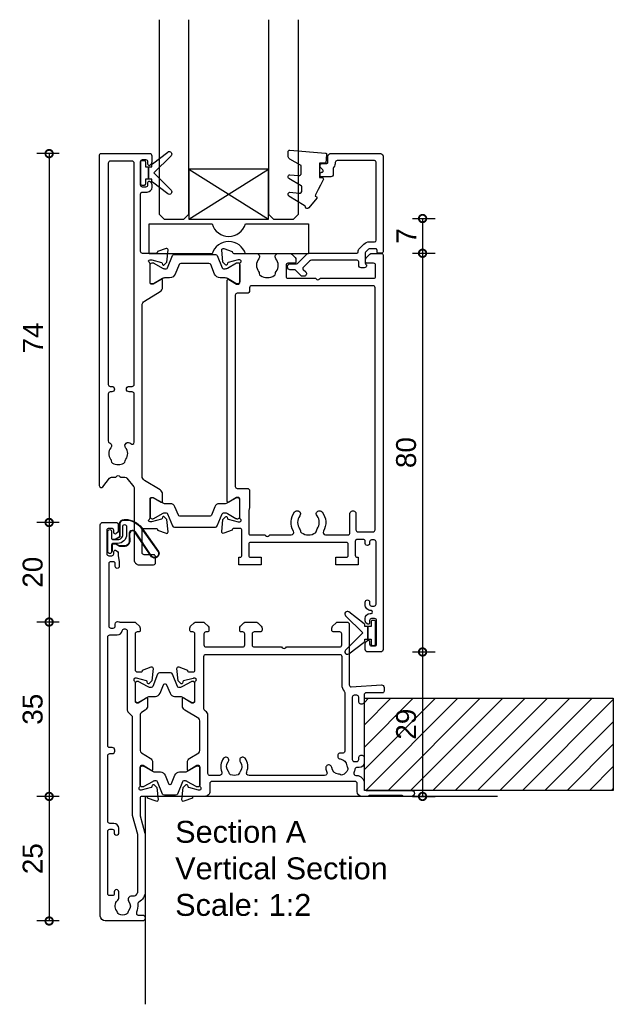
# Model space of a CAD drawing. Header units: millimetres. Extents: x 80 to 17288, y -2623 to 7492.
# Tile 15 of 125: x 855 to 974, y 1542 to 1740. Entities that reach past the tile are written whole.
import ezdxf

# ---------------------------------------------------------------- set-up
doc = ezdxf.new("R2010")
doc.units = ezdxf.units.MM
for name, color, linetype in [('Extrusion', 2, 'Continuous'), ('Glass', 140, 'Continuous'), ('Gray', 8, 'Continuous'), ('Gussets', 1, 'Continuous'), ('polyamide', 6, 'Continuous')]:
    doc.layers.add(name, color=color, linetype=linetype)
doc.layers.add('UNO-Dark Grey', color=7, linetype='Continuous', lineweight=13, true_color=0x44474e)
doc.styles.add('UNO Text', font='arial.ttf')
doc.dimstyles.new('UNO', dxfattribs={"dimtxt": 2, "dimasz": 1.5, "dimexe": 1.25, "dimexo": 0.625, "dimtad": 1, "dimdec": 1, "dimzin": 9, "dimtxsty": 'UNO Text', "dimblk": 'DOTSMALL', "dimcen": 2.5, "dimadec": 0, "dimazin": 0, "dimtfac": 1, "dimtdec": 1, "dimtmove": 0, "dimatfit": 3, "dimfxl": 1, "dimfxlon": 1, "dimarcsym": 0})

# ---------------------------------------------------------------- blocks, each defined once
blk = doc.blocks.new('_DotSmall')
at = {"color": 0, "linetype": 'ByBlock', "const_width": 0.5}
blk.add_lwpolyline([(-0.0625, 0, 1), (0.0625, 0, 1)], format="xyb", close=True, dxfattribs=at)
blk = doc.blocks.new('*D90')
at = {"color": 0, "lineweight": -2, "transparency": 16777216}
for p, q in [((934.11, 1699.75), (938.61, 1699.75)), ((936.11, 1699.75), (936.11, 1692.77)), ((934.11, 1692.77), (938.61, 1692.77))]:
    blk.add_line(p, q, dxfattribs=at)
at = {"layer": 'Defpoints', "color": 0, "transparency": 16777216}
for p in [(906.79, 1699.75), (909.46, 1692.77), (936.11, 1692.77)]:
    blk.add_point(p, dxfattribs=at)
at = {"color": 0, "lineweight": -2, "transparency": 16777216, "xscale": 3, "yscale": 3, "zscale": 3}
for p, rotation in [((936.11, 1699.75), 90), ((936.11, 1692.77), 270)]:
    blk.add_blockref('_DotSmall', p, dxfattribs=dict(at, rotation=rotation))
at = {"color": 0, "transparency": 16777216, "insert": (932.86, 1696.26), "char_height": 4, "attachment_point": 5, "rotation": 90, "style": 'UNO Text'}
blk.add_mtext('7', dxfattribs=at)
blk = doc.blocks.new('*D91')
at = {"color": 0, "lineweight": -2, "transparency": 16777216}
for p, q in [((934.11, 1692.77), (938.61, 1692.77)), ((936.11, 1692.77), (936.11, 1612.76)), ((934.11, 1612.76), (938.61, 1612.76))]:
    blk.add_line(p, q, dxfattribs=at)
at = {"layer": 'Defpoints', "color": 0, "transparency": 16777216}
for p in [(909.46, 1692.77), (925.68, 1612.76), (936.11, 1612.76)]:
    blk.add_point(p, dxfattribs=at)
at = {"color": 0, "lineweight": -2, "transparency": 16777216, "xscale": 3, "yscale": 3, "zscale": 3}
for p, rotation in [((936.11, 1692.77), 90), ((936.11, 1612.76), 270)]:
    blk.add_blockref('_DotSmall', p, dxfattribs=dict(at, rotation=rotation))
at = {"color": 0, "transparency": 16777216, "insert": (932.82, 1652.77), "char_height": 4, "attachment_point": 5, "rotation": 90, "style": 'UNO Text'}
blk.add_mtext('80', dxfattribs=at)
blk = doc.blocks.new('*D92')
at = {"color": 0, "lineweight": -2, "transparency": 16777216}
for p, q in [((934.11, 1612.76), (938.61, 1612.76)), ((936.11, 1612.76), (936.11, 1583.77)), ((934.11, 1583.77), (938.61, 1583.77))]:
    blk.add_line(p, q, dxfattribs=at)
at = {"layer": 'Defpoints', "color": 0, "transparency": 16777216}
for p in [(925.68, 1612.76), (916.6, 1583.77), (936.11, 1583.77)]:
    blk.add_point(p, dxfattribs=at)
at = {"color": 0, "lineweight": -2, "transparency": 16777216, "xscale": 3, "yscale": 3, "zscale": 3}
for p, rotation in [((936.11, 1612.76), 90), ((936.11, 1583.77), 270)]:
    blk.add_blockref('_DotSmall', p, dxfattribs=dict(at, rotation=rotation))
at = {"color": 0, "transparency": 16777216, "insert": (932.82, 1598.27), "char_height": 4, "attachment_point": 5, "rotation": 90, "style": 'UNO Text'}
blk.add_mtext('29', dxfattribs=at)
blk = doc.blocks.new('*D97')
at = {"color": 0, "lineweight": -2, "transparency": 16777216}
for p, q in [((863.1, 1712.77), (858.6, 1712.77)), ((861.1, 1712.77), (861.1, 1638.75)), ((863.1, 1638.75), (858.6, 1638.75))]:
    blk.add_line(p, q, dxfattribs=at)
at = {"layer": 'Defpoints', "color": 0, "transparency": 16777216}
for p in [(881.89, 1712.77), (861.1, 1638.75), (873.13, 1638.75)]:
    blk.add_point(p, dxfattribs=at)
at = {"color": 0, "lineweight": -2, "transparency": 16777216, "xscale": 3, "yscale": 3, "zscale": 3}
for p, rotation in [((861.1, 1712.77), 90), ((861.1, 1638.75), 270)]:
    blk.add_blockref('_DotSmall', p, dxfattribs=dict(at, rotation=rotation))
at = {"color": 0, "transparency": 16777216, "insert": (857.85, 1675.76), "char_height": 4, "attachment_point": 5, "rotation": 90, "style": 'UNO Text'}
blk.add_mtext('74', dxfattribs=at)
blk = doc.blocks.new('*D98')
at = {"color": 0, "lineweight": -2, "transparency": 16777216}
for p, q in [((863.1, 1638.75), (858.6, 1638.75)), ((861.1, 1638.75), (861.1, 1618.77)), ((863.1, 1618.77), (858.6, 1618.77))]:
    blk.add_line(p, q, dxfattribs=at)
at = {"layer": 'Defpoints', "color": 0, "transparency": 16777216}
for p in [(873.13, 1638.75), (861.1, 1618.77), (907.09, 1618.77)]:
    blk.add_point(p, dxfattribs=at)
at = {"color": 0, "lineweight": -2, "transparency": 16777216, "xscale": 3, "yscale": 3, "zscale": 3}
for p, rotation in [((861.1, 1638.75), 90), ((861.1, 1618.77), 270)]:
    blk.add_blockref('_DotSmall', p, dxfattribs=dict(at, rotation=rotation))
at = {"color": 0, "transparency": 16777216, "insert": (857.81, 1628.76), "char_height": 4, "attachment_point": 5, "rotation": 90, "style": 'UNO Text'}
blk.add_mtext('20', dxfattribs=at)
blk = doc.blocks.new('*D99')
at = {"color": 0, "lineweight": -2, "transparency": 16777216}
for p, q in [((863.1, 1618.77), (858.6, 1618.77)), ((861.1, 1618.77), (861.1, 1583.77)), ((863.1, 1583.77), (858.6, 1583.77))]:
    blk.add_line(p, q, dxfattribs=at)
at = {"layer": 'Defpoints', "color": 0, "transparency": 16777216}
for p in [(907.09, 1618.77), (861.1, 1583.77), (916.6, 1583.77)]:
    blk.add_point(p, dxfattribs=at)
at = {"color": 0, "lineweight": -2, "transparency": 16777216, "xscale": 3, "yscale": 3, "zscale": 3}
for p, rotation in [((861.1, 1618.77), 90), ((861.1, 1583.77), 270)]:
    blk.add_blockref('_DotSmall', p, dxfattribs=dict(at, rotation=rotation))
at = {"color": 0, "transparency": 16777216, "insert": (857.81, 1601.27), "char_height": 4, "attachment_point": 5, "rotation": 90, "style": 'UNO Text'}
blk.add_mtext('35', dxfattribs=at)
blk = doc.blocks.new('*D100')
at = {"color": 0, "lineweight": -2, "transparency": 16777216}
for p, q in [((863.1, 1583.77), (858.6, 1583.77)), ((861.1, 1583.77), (861.1, 1558.77)), ((863.1, 1558.77), (858.6, 1558.77))]:
    blk.add_line(p, q, dxfattribs=at)
at = {"layer": 'Defpoints', "color": 0, "transparency": 16777216}
for p in [(916.6, 1583.77), (861.1, 1558.77), (875.56, 1558.77)]:
    blk.add_point(p, dxfattribs=at)
at = {"color": 0, "lineweight": -2, "transparency": 16777216, "xscale": 3, "yscale": 3, "zscale": 3}
for p, rotation in [((861.1, 1583.77), 90), ((861.1, 1558.77), 270)]:
    blk.add_blockref('_DotSmall', p, dxfattribs=dict(at, rotation=rotation))
at = {"color": 0, "transparency": 16777216, "insert": (857.81, 1571.27), "char_height": 4, "attachment_point": 5, "rotation": 90, "style": 'UNO Text'}
blk.add_mtext('25', dxfattribs=at)
blk = doc.blocks.new('422001')
at = {"layer": 'Extrusion'}
for points in [[(6.78, 60, -0.198912), (7.15, 59.85), (7.86, 59.15, -0.198912), (8, 58.79), (8, 58.3, -0.414214), (7.7, 58), (7.4, 58, 0.414214), (7, 57.6), (7, 50.4, 0.414214), (7.4, 50), (8.2, 50, 0.414214), (8.5, 50.3), (8.5, 50.36), (10.2, 50.98, -0.548619), (10.6, 50.67), (10.38, 48.2), (9.84, 47.66, -0.57735), (9.51, 47.75), (9.43, 48.03, 0.267949), (9.29, 48.17), (7.3, 48.7), (7, 48.7, 0.767327), (6.85, 48.14, -0.267949), (7, 47.88), (7, 44.1, 0.414214), (7.3, 43.8), (7.61, 43.8), (9.2, 44.77, -0.585524), (9.5, 44.6), (9.5, 43.17, -0.261413), (9.02, 42.32), (8.24, 41.84, 0.261413), (8, 41.42), (8, 34.19, 0.261413), (8.24, 33.76), (10.02, 32.68, -0.261413), (10.5, 31.82), (10.5, 30.4, -0.585524), (10.2, 30.23), (8.61, 31.2), (8.3, 31.2, 0.414214), (8, 30.9), (8, 27.12, -0.267949), (7.85, 26.86, 0.767327), (8, 26.3), (8.3, 26.3), (10.29, 26.83, 0.267949), (10.43, 26.97), (10.51, 27.25, -0.57735), (10.84, 27.34), (11.38, 26.8), (11.6, 24.33, -0.548619), (11.2, 24.02), (9.5, 24.64), (9.5, 24.7, 0.414219), (9.2, 25), (8.3, 25, 0.414214), (8, 24.7), (8, 21.35, 0.065543), (8.03, 21.09), (8.97, 17.61, -0.065544), (9, 17.35), (9, 5.95, -0.272873), (7.71, 3.77, 0.30599), (7.51, 3.37, -0.136374), (7.27, 1.76, 0.543448), (7.63, 1.2), (8.5, 1.2, -0.414081), (9, 0.7), (9, 0.5, -0.414214), (8.5, 0), (1, 0, -0.414213), (0, 1), (0, 79.5, -0.414214), (0.5, 80), (3.1, 80, -0.414214), (3.6, 79.5), (3.6, 78.33, -0.198912), (3.45, 77.98), (3.21, 77.74, -0.668179), (2.7, 77.95), (2.7, 78.4, 0.414214), (2.3, 78.8), (1.7, 78.8, 0.414214), (1.3, 78.4), (1.3, 73.7, 0.414214), (1.7, 73.3), (2.3, 73.3, 0.414214), (2.7, 73.7), (2.7, 74.15, -0.668179), (3.21, 74.36), (3.45, 74.12, -0.198912), (3.6, 73.77), (3.6, 73.33, 0.041311), (3.61, 73.27), (3.79, 72.13, -0.041311), (3.8, 72.07), (3.8, 71.15, -1), (3, 71.15), (3, 71.7, 0.414205), (2.6, 72.1), (2.1, 72.1, 0.414214), (1.7, 71.7), (1.7, 59.2, 0.414214), (2.1, 58.8), (2.6, 58.8, 0.414204), (3, 59.2), (3, 59.6, -0.561532), (3.73, 60.04, 0.119519), (3.91, 60)], [(31.27, 60, -0.198912), (31.62, 59.85), (32.33, 59.15, -0.198912), (32.5, 58.79), (32.5, 58.4, -0.414214), (32.1, 58), (30.9, 58, 0.414214), (30.5, 57.6), (30.5, 55.4, 0.414214), (30.9, 55), (36.4, 55), (36.55, 54.85, 0.414214), (37.25, 54.85), (37.4, 55), (48.1, 55, 0.414214), (48.5, 55.4), (48.5, 57.6, 0.414214), (48.1, 58), (46.9, 58, -0.414178), (46.5, 58.4), (46.5, 58.79, -0.198912), (46.65, 59.15), (47.35, 59.86, -0.198912), (47.72, 60), (49.5, 60, -0.414034), (50, 59.5), (50, 47.39, 0.432642), (50.42, 46.99), (56.48, 47.37, -0.425063), (57, 46.87), (57, 46.1, -0.414214), (56.7, 45.8), (53.4, 45.8, 0.414219), (53, 45.4), (53, 44.05, -1.001256), (51.9, 44.05), (51.9, 44.9, 0.414214), (51.5, 45.3), (51, 45.3, 0.414214), (50.6, 44.9), (50.6, 32.4, 0.414227), (51, 32), (51.5, 32, 0.4142), (51.9, 32.4), (51.9, 32.75, -1.001193), (53, 32.75), (53, 31.8, -0.414213), (52, 30.8), (51.58, 30.8, 0.388298), (51.15, 30.47, -0.058101), (50.95, 29.76, 0.536858), (51.31, 29.2), (51.5, 29.2, -0.414214), (53, 27.7), (53, 26.6, 0.414214), (53.4, 26.2), (62.5, 26.2, -1), (62.5, 25), (60.98, 25, -0.198942), (60.77, 25.09), (60.74, 25.11, 0.198912), (60.53, 25.2), (54.15, 25.2, 0.198686), (53.93, 25.11), (53.91, 25.09, -0.199021), (53.7, 25), (52.6, 25, -0.413968), (51.6, 26), (51.6, 27.6, 0.414214), (51.2, 28), (22.4, 28, 0.414214), (22, 27.6), (22, 26, -0.414214), (21, 25), (18.8, 25, 0.359508), (18.51, 24.76), (18.5, 24.64), (16.8, 24.02, -0.548619), (16.4, 24.33), (16.62, 26.8), (17.16, 27.34, -0.57735), (17.49, 27.25), (17.57, 26.98, 0.267949), (17.71, 26.83), (19.66, 26.31, 0.065543), (19.74, 26.3), (20, 26.3, 0.767342), (20.15, 26.86, -0.267949), (20, 27.12), (20, 30.9, 0.414214), (19.7, 31.2), (19.39, 31.2), (17.8, 30.23, -0.585524), (17.5, 30.4), (17.5, 31.82, -0.261413), (17.98, 32.68), (19.76, 33.77, 0.261413), (20, 34.19), (20, 40.2, 0.261413), (19.76, 40.62), (16.98, 42.32, -0.261413), (16.5, 43.17), (16.5, 44.6, -0.585524), (16.8, 44.77), (18.39, 43.8), (18.7, 43.8, 0.414214), (19, 44.1), (19, 47.88, -0.267949), (19.15, 48.14, 0.767342), (19, 48.7), (18.74, 48.7, 0.065543), (18.66, 48.69), (16.71, 48.17, 0.267949), (16.57, 48.03), (16.49, 47.75, -0.57735), (16.16, 47.66), (15.62, 48.2), (15.4, 50.67, -0.548619), (15.8, 50.98), (17.5, 50.36), (17.5, 50.3, 0.414222), (17.8, 50), (18.7, 50, 0.414214), (19, 50.3), (19, 57.6, 0.414214), (18.6, 58), (18.3, 58, -0.414214), (18, 58.3), (18, 58.79, -0.198912), (18.14, 59.15), (18.85, 59.85, -0.198912), (19.22, 60), (20.58, 60, -0.198912), (20.95, 59.85), (21.66, 59.15, -0.198912), (21.8, 58.79), (21.8, 58.3, -0.414214), (21.5, 58), (21.2, 58, 0.414214), (20.8, 57.6), (20.8, 55.4, 0.414213), (21.2, 55), (28.6, 55, 0.414213), (29, 55.4), (29, 57.6, 0.414214), (28.6, 58), (28.3, 58, -0.414214), (28, 58.3), (28, 58.79, -0.198912), (28.14, 59.15), (28.85, 59.85, -0.198912), (29.22, 60)], [(4.79, 58.6), (5, 58.6, -0.414214), (5.4, 58.2), (5.4, 42.34, 0.198912), (5.55, 41.99), (6.28, 41.25, -0.198912), (6.4, 40.97), (6.4, 21.52, 0.065543), (6.43, 21.27), (7.47, 17.41, -0.065543), (7.5, 17.16), (7.5, 5.96, -0.462873), (6.34, 4.97, 0.679284), (5.72, 3.93, -0.347366), (5.68, 2.03, 0.12305), (5.54, 1.72, -0.239134), (5.26, 1.37, -0.221125), (3.74, 1.37, -0.239134), (3.46, 1.72, 0.12305), (3.32, 2.03, -0.411847), (3.49, 4.15, 0.219162), (3.7, 4.61), (3.7, 5.85, 1.000011), (2.8, 5.85), (2.8, 5.5, -0.414221), (2.4, 5.1), (1.9, 5.1, -0.414212), (1.5, 5.5), (1.5, 18, -0.414203), (1.9, 18.4), (2.4, 18.4, -0.414214), (2.8, 18), (2.8, 17.65, 1.000011), (3.7, 17.65), (3.7, 18.6, 0.414202), (2.7, 19.6), (1.9, 19.6, -0.414215), (1.5, 20), (1.5, 33.2, -0.414214), (1.9, 33.6), (2.4, 33.6, 0.414214), (2.9, 34.1), (2.9, 34.3, 0.414214), (2.4, 34.8), (1.9, 34.8, -0.414213), (1.5, 35.2), (1.5, 57, -0.414214), (1.9, 57.4), (3.4, 57.4, 0.372831), (4.39, 58.26, -0.372831)], [(21.6, 29.6), (21.6, 41.29, 0.261412), (21.12, 42.14), (20.99, 42.22, -0.261412), (20.8, 42.56), (20.8, 53.1, -0.414214), (21.2, 53.5), (48.1, 53.5, -0.414214), (48.5, 53.1), (48.5, 47.39, 0.186882), (49, 46.11, -0.186882), (49.1, 45.84), (49.1, 34.05, -0.482032), (48.61, 33.66, 0.023574), (48.36, 33.71, 1.000832), (48.2, 32.52, -0.348271), (49.52, 31.15, 0.12305), (49.64, 30.83, -0.239134), (49.69, 30.38, -0.221428), (48.62, 29.31, -0.239134), (48.17, 29.37, 0.12305), (47.85, 29.48, -0.348271), (46.48, 30.8, 1.000832), (45.29, 30.64, 0.070859), (45.5, 29.9, -0.541562), (45.04, 29.2), (29.87, 29.2, -0.535561), (29.41, 29.89, 0.264849), (29.07, 32.65, 1.013157), (28.12, 31.92, -0.355258), (28.09, 30.03, 0.12969), (27.94, 29.72, -0.246054), (27.66, 29.36, -0.214281), (26.15, 29.36, -0.246054), (25.87, 29.72, 0.12969), (25.72, 30.03, -0.355258), (25.69, 31.92, 1.012141), (24.74, 32.65, 0.264849), (24.4, 29.89, -0.53556), (23.94, 29.2), (22, 29.2, -0.414213)]]:
    blk.add_lwpolyline(points, format="xyb", close=True, dxfattribs=at)
at = {"layer": 'polyamide'}
for points in [[(7.55, 48.08), (7.4, 48.08, 0.414214), (7, 47.68), (7, 44.28, 0.414214), (7.4, 43.88), (7.55, 43.88, 0.131652), (7.75, 43.94), (9.46, 44.92, -0.131652), (10.06, 45.08), (11.07, 45.08, 0.305731), (12, 45.71), (12.68, 47.4, -0.305731), (12.95, 47.58), (13.05, 47.58, -0.305731), (13.32, 47.4), (14, 45.71, 0.305731), (14.93, 45.08), (15.94, 45.08, -0.131652), (16.54, 44.92), (18.25, 43.94, 0.131652), (18.45, 43.88), (18.6, 43.88, 0.414214), (19, 44.28), (19, 47.68, 0.414214), (18.6, 48.08), (18.45, 48.08, 0.131652), (18.25, 48.03), (16.54, 47.05, -0.131652), (15.94, 46.88), (15.76, 46.88, -0.305731), (15.48, 47.07), (14.49, 49.53, 0.305731), (14.12, 49.78), (14.12, 49.78), (11.88, 49.78, 0.305731), (11.51, 49.53), (10.52, 47.07, -0.305731), (10.24, 46.88), (10.06, 46.88, -0.131652), (9.46, 47.05), (7.75, 48.03, 0.131652)], [(8.55, 26.92), (8.4, 26.92, -0.414214), (8, 27.32), (8, 30.72, -0.414214), (8.4, 31.12), (8.55, 31.12, -0.131652), (8.75, 31.06), (10.46, 30.08, 0.131652), (11.06, 29.92), (12.07, 29.92, -0.305731), (13, 29.29), (13.68, 27.6, 0.305731), (13.95, 27.42), (14.05, 27.42, 0.305731), (14.32, 27.6), (15, 29.29, -0.305731), (15.93, 29.92), (16.94, 29.92, 0.131652), (17.54, 30.08), (19.25, 31.06, -0.131652), (19.45, 31.12), (19.6, 31.12, -0.414214), (20, 30.72), (20, 27.32, -0.414214), (19.6, 26.92), (19.45, 26.92, -0.131652), (19.25, 26.97), (17.54, 27.96, 0.131652), (16.94, 28.12), (16.76, 28.12, 0.305731), (16.48, 27.93), (15.49, 25.47, -0.305731), (15.12, 25.22), (15.12, 25.22), (12.88, 25.22, -0.305731), (12.51, 25.47), (11.52, 27.93, 0.305731), (11.24, 28.12), (11.06, 28.12, 0.131652), (10.46, 27.96), (8.75, 26.97, -0.131652)]]:
    blk.add_lwpolyline(points, format="xyb", close=True, dxfattribs=at)
blk = doc.blocks.new('QLON48800')
at = {"layer": 'Gussets'}
for points in [[(-1.01, -0.51), (-1.47, -0.51, 0.131652), (-1.59, -0.54), (-2.27, -0.93, 0.267949), (-2.4, -1.15), (-2.37, -3.74, -0.330082), (-3.25, -4.42), (-3.54, -4.42, -0.242084), (-6.8, -2.75), (-10.2, 2.02, -0.840847), (-8.77, 3.05), (-5.44, -1.86, 0.252571), (-4.92, -2.15), (-4.92, -2.15, 0.376647), (-4.36, -1.52), (-4.39, -0.03, -0.414214), (-3.39, 0.97), (-2.4, 0.97, -0.131652), (-2.27, 0.93), (-1.59, 0.54, 0.131652), (-1.47, 0.51), (-1.01, 0.51, 0.414214), (-0.88, 0.63), (-0.88, 2.02)], [(-1.11, -0.41), (-1.47, -0.41, 0.131652), (-1.64, -0.45), (-2.32, -0.85, 0.268481), (-2.5, -1.15), (-2.47, -3.72, -0.325102), (-3.25, -4.32), (-3.54, -4.32, -0.242084), (-6.71, -2.69), (-10.12, 2.07, -0.831226), (-8.85, 2.99), (-5.53, -1.92, 0.254578), (-4.91, -2.25, 0.379612), (-4.26, -1.51), (-4.29, -0.03, -0.413856), (-3.39, 0.87), (-2.4, 0.87, -0.131652), (-2.32, 0.85), (-1.64, 0.45, 0.131652), (-1.47, 0.41), (-1.01, 0.41, 0.414214), (-0.78, 0.63), (-0.78, 1.92)]]:
    blk.add_lwpolyline(points, format="xyb", dxfattribs=at)
blk.add_lwpolyline([(0, 2.02), (0, -2.02, -1), (-0.76, -2.02), (-0.76, -0.63, 0.414214), (-1.01, -0.38), (-2, -0.38, 0.414214), (-3, -1.38), (-3, -3.02, -1), (-3.76, -3.02), (-3.76, -1.42, -0.414214), (-1.96, 0.38), (-1.01, 0.38, 0.414214), (-0.76, 0.63), (-0.76, 2.02, -1)], format="xyb", close=True, dxfattribs=at)
blk = doc.blocks.new('BACKSEAL1.5')
at = {"layer": 'Gussets'}
for points in [[(-0.35, -2.9), (0.3, -2.9), (0.3, -1.65), (0.3, -0.4), (-0.35, -0.4), (-0.35, -0.02, 0.233448), (-0.45, 0.18), (-3.55, 2.55, 0.936585), (-4.2, 1.8), (-0.75, -1.65), (-4.2, -5.1, 0.936585), (-3.55, -5.85), (-0.45, -3.48, 0.233448), (-0.35, -3.28)], [(1.6, 0.85), (1.2, 0.85, 0.414214), (0.95, 0.6), (0.95, -0.4), (0.3, -0.4), (0.3, -1.65), (0.3, -2.9), (0.95, -2.9), (0.95, -3.9, 0.414214), (1.2, -4.15), (1.6, -4.15, 0.414214), (1.85, -3.9), (1.85, -1.65), (1.85, 0.6, 0.414214)]]:
    blk.add_lwpolyline(points, format="xyb", close=True, dxfattribs=at)
blk = doc.blocks.new('522200')
at = {"layer": 'Extrusion'}
for points in [[(48.4, 19.9), (48.4, 24.4, 0.414214), (48, 24.8), (45.6, 24.8, 0.414214), (45.3, 24.5), (45.3, 24.44), (43.6, 23.82, -0.548619), (43.2, 24.13), (43.42, 26.6), (43.96, 27.14, -0.57735), (44.29, 27.05), (44.37, 26.77, 0.267949), (44.51, 26.63), (46.5, 26.1), (46.8, 26.1, 0.767327), (46.95, 26.66, -0.267949), (46.8, 26.92), (46.8, 30.73, 0.414214), (46.5, 31.03), (46.19, 31.03), (44.6, 30.06, -0.585524), (44.3, 30.23), (44.3, 31.65, -0.261413), (44.78, 32.51), (47.92, 34.42, 0.261413), (48.4, 35.28), (48.4, 69.55, 0.261413), (47.92, 70.4), (44.78, 72.32, -0.261413), (44.3, 73.17), (44.3, 74.6, -0.585524), (44.6, 74.77), (46.19, 73.8), (46.5, 73.8, 0.414214), (46.8, 74.1), (46.8, 77.88, -0.267949), (46.95, 78.14, 0.76731), (46.8, 78.7), (46.54, 78.7, 0.065543), (46.46, 78.69), (44.51, 78.17, 0.267949), (44.37, 78.03), (44.29, 77.75, -0.57735), (43.96, 77.66), (43.42, 78.2), (43.2, 80.67, -0.548619), (43.6, 80.98), (45.3, 80.36), (45.3, 80.3, 0.414204), (45.6, 80), (48.3, 80, 0.414213), (48.7, 80.4), (48.7, 91.9, 0.414214), (48.3, 92.3), (47.4, 92.3, -0.41404), (46.4, 93.3), (46.4, 93.77, -0.198912), (46.54, 94.12), (46.79, 94.36, -0.198912), (47, 94.45), (47, 94.45, -0.414214), (47.3, 94.15), (47.3, 93.7, 0.413403), (47.7, 93.3), (48.3, 93.3, 0.414214), (48.7, 93.7), (48.7, 98.4, 0.414214), (48.3, 98.8), (47.7, 98.8, 0.414214), (47.3, 98.4), (47.3, 97.95, -0.414214), (47, 97.65), (47, 97.65, -0.198912), (46.79, 97.74), (46.54, 97.98, -0.198912), (46.4, 98.33), (46.4, 99.5, -0.414214), (46.9, 100), (56.7, 100, -0.414214), (57, 99.7), (57, 33.39, -0.717885), (56.28, 33.15), (54.95, 34.9, 0.234069), (54.55, 35.1), (53.69, 35.1), (53.55, 35.24, 0.414214), (52.85, 35.24), (52.71, 35.1), (51.85, 35.1, 0.234069), (51.45, 34.9), (50.1, 33.13, 0.164222), (50, 32.83), (50, 18.5, -0.414214), (49, 17.5), (46.1, 17.5, -0.414214), (45.7, 17.9), (45.7, 19.1, -0.414214), (46.1, 19.5), (48, 19.5, 0.414214)], [(50, 42.09), (50, 51.8, -0.414214), (50.4, 52.2), (51, 52.2, 1), (51, 53.3), (50.4, 53.3, -0.414214), (50, 53.7), (50, 98.1, -0.414214), (50.4, 98.5), (54.8, 98.5, -0.414214), (55.2, 98.1), (55.2, 53.7, -0.414213), (54.8, 53.3), (54.5, 53.3, 1), (54.5, 52.2), (54.8, 52.2, -0.414214), (55.2, 51.8), (55.2, 42.35, -0.299503), (54.96, 41.98, 0.502765), (54.72, 40.96, -0.330962), (54.73, 38.7, 0.14398), (54.6, 38.34, -0.245791), (54.35, 37.92, -0.280014), (52.05, 37.92, -0.245791), (51.8, 38.34, 0.14398), (51.67, 38.7, -0.336408), (51.71, 41, 0.979954), (50.7, 41.83, -0.696704)], [(31.3, 74.6, 0.585524), (31, 74.77), (29.47, 73.84, -0.137872), (29.32, 73.8), (29.1, 73.8, -0.414214), (28.8, 74.1), (28.8, 77.88, 0.267949), (28.65, 78.14, -0.767327), (28.8, 78.7), (29.06, 78.7, -0.065543), (29.14, 78.69), (31.09, 78.17, -0.267949), (31.23, 78.03), (31.31, 77.75, 0.57735), (31.64, 77.66), (32.18, 78.2), (32.4, 80.67, 0.548619), (32, 80.98), (30.3, 80.36), (30.3, 80.3, -0.414214), (30, 80), (25.49, 80, 0.635387), (24.99, 78.93, -0.331343), (25, 76.33, 0.14918), (24.87, 75.94, -0.237824), (24.65, 75.55, -0.306676), (21.85, 75.55, -0.237824), (21.63, 75.94, 0.14918), (21.49, 76.33, -0.331343), (21.51, 78.93, 0.635387), (21, 80), (18.71, 80, 0.198912), (18.35, 79.85), (17.65, 79.15, 0.198912), (17.5, 78.79), (17.5, 78.3, 0.414214), (17.8, 78), (19.1, 78, -0.414214), (19.5, 77.6), (19.5, 75.4, -0.414214), (19.1, 75), (13.6, 75), (13.45, 74.85, -0.414214), (12.75, 74.85), (12.6, 75), (1.9, 75, -0.414214), (1.5, 75.4), (1.5, 77.6, -0.414214), (1.9, 78), (3.2, 78, 0.414214), (3.5, 78.3), (3.5, 78.79, 0.198912), (3.35, 79.15), (2.65, 79.85, 0.198912), (2.29, 80), (0.3, 80, 0.414214), (0, 79.7), (0, 0.5, 0.414249), (0.5, 0), (3.1, 0, 0.415107), (3.6, 0.5), (3.6, 1.67, 0.198912), (3.45, 2.02), (3.21, 2.26, 0.668195), (2.7, 2.05), (2.7, 1.6, -0.41534), (2.3, 1.2), (1.7, 1.2, -0.414214), (1.3, 1.6), (1.3, 6.3, -0.414214), (1.7, 6.7), (2.3, 6.7, -0.413964), (2.7, 6.3), (2.7, 5.85, 0.668179), (3.21, 5.64), (3.45, 5.88, 0.198912), (3.6, 6.23), (3.6, 6.7, 0.414008), (2.6, 7.7), (2.4, 7.7, -1), (2.4, 8.3, 0.414216), (3.6, 9.5), (3.6, 10, 1), (2.7, 10), (2.7, 9.6, -0.414214), (2.3, 9.2), (1.8, 9.2, -0.414213), (1.4, 9.6), (1.4, 22.1, -0.414214), (1.8, 22.5), (2.3, 22.5, -0.414224), (2.7, 22.1), (2.7, 21.8, 1.000011), (3.6, 21.8), (3.6, 22.2, -0.414196), (4, 22.6), (5.2, 22.6, -0.414214), (5.6, 22.2), (5.6, 19.4, -0.414214), (5.2, 19), (5, 19), (5, 17.5), (9.5, 17.5), (9.5, 19), (7.4, 19, -0.414214), (7, 19.4), (7, 21.6, -0.414214), (7.4, 22), (26.6, 22, -0.414214), (27, 21.6), (27, 19.4, -0.414214), (26.6, 19), (24.5, 19), (24.5, 17.5), (29, 17.5), (29, 19), (28.7, 19, -0.414214), (28.4, 19.3), (28.4, 24.5, -0.414214), (28.7, 24.8), (30, 24.8, -0.414214), (30.3, 24.5), (30.3, 24.44), (32, 23.82, 0.548619), (32.4, 24.13), (32.18, 26.6), (31.64, 27.14, 0.57735), (31.31, 27.05), (31.23, 26.77, -0.267949), (31.09, 26.63), (29.1, 26.1), (28.8, 26.1, -0.767327), (28.65, 26.66, 0.267949), (28.8, 26.92), (28.8, 30.73, -0.414214), (29.1, 31.03), (29.32, 31.03, -0.137872), (29.47, 30.99), (31, 30.06, 0.585524), (31.3, 30.23)], [(27, 28.35), (27, 23.8, -0.414214), (26.7, 23.5), (23.75, 23.5), (23.6, 23.35, -0.414214), (22.9, 23.35), (22.75, 23.5), (18.44, 23.5, -0.578263), (18.01, 24.25, 0.302535), (17.77, 28.1, 0.234673), (17.37, 28.3), (17.09, 28.3, 0.414214), (16.59, 27.8), (16.59, 27.73, 0.175091), (16.74, 27.31, -0.331343), (16.76, 24.71, 0.14918), (16.62, 24.32, -0.237824), (16.4, 23.93, -0.306676), (13.6, 23.93, -0.237824), (13.38, 24.32, 0.14918), (13.24, 24.71, -0.331332), (13.26, 27.31, 0.175481), (13.41, 27.73), (13.41, 27.8, 0.414214), (12.91, 28.3), (12.63, 28.3, 0.234674), (12.23, 28.1, 0.302535), (11.99, 24.25, -0.578265), (11.56, 23.5), (7.05, 23.5, -0.414213), (6.65, 23.9), (6.65, 27.8, 0.414214), (6.15, 28.3), (5.95, 28.3, 0.414214), (5.45, 27.8), (5.45, 24.5, -0.414214), (5.05, 24.1), (2, 24.1, -0.414214), (1.6, 24.5), (1.6, 73.1, -0.414214), (2, 73.5), (26.4, 73.5, -0.414214), (26.8, 73.1), (26.8, 72.5, 0.414214), (27.3, 72), (29.3, 72, -0.414214), (29.7, 71.6), (29.7, 33.23, -0.414214), (29.3, 32.83), (27.3, 32.83, 0.414214), (26.8, 32.33), (26.8, 28.96, 0.131652), (26.87, 28.71), (26.93, 28.6, -0.131652)]]:
    blk.add_lwpolyline(points, format="xyb", close=True, dxfattribs=at)
at = {"layer": 'polyamide'}
for points in [[(42.29, 79.54, 0.305731), (41.92, 79.79), (33.68, 79.79, 0.305731), (33.31, 79.54), (32.32, 77.07, -0.305731), (32.04, 76.89), (31.86, 76.89, -0.131652), (31.26, 77.05), (29.46, 78.09), (29.1, 78.09, 0.414214), (28.8, 77.79), (28.8, 74.29, 0.414214), (29.2, 73.89), (29.35, 73.89, 0.131652), (29.55, 73.94), (31.26, 74.93, -0.131652), (31.86, 75.09), (32.73, 75.09, 0.305731), (33.85, 75.84), (34.61, 77.74, -0.305731), (34.98, 77.99), (40.62, 77.99, -0.305731), (40.99, 77.74), (41.75, 75.84, 0.305731), (42.87, 75.09), (43.74, 75.09, -0.131652), (44.34, 74.93), (46.14, 73.89), (46.5, 73.89, 0.414214), (46.8, 74.19), (46.8, 77.69, 0.414214), (46.4, 78.09), (46.25, 78.09, 0.131652), (46.05, 78.03), (44.34, 77.05, -0.131652), (43.74, 76.89), (43.56, 76.89, -0.305731), (43.28, 77.07)], [(29.35, 26.74), (29.2, 26.74, -0.414214), (28.8, 27.14), (28.8, 30.54, -0.414214), (29.2, 30.94), (29.35, 30.94, -0.131652), (29.55, 30.89), (31.26, 29.9, 0.131652), (31.86, 29.74), (32.87, 29.74, -0.305731), (33.8, 29.12), (34.48, 27.43, 0.305731), (34.75, 27.24), (40.85, 27.24, 0.305731), (41.12, 27.43), (41.8, 29.12, -0.305731), (42.73, 29.74), (43.74, 29.74, 0.131652), (44.34, 29.9), (46.05, 30.89, -0.131652), (46.25, 30.94), (46.4, 30.94, -0.414214), (46.8, 30.54), (46.8, 27.14, -0.414214), (46.4, 26.74), (46.25, 26.74, -0.131652), (46.05, 26.8), (44.34, 27.78, 0.131652), (43.74, 27.94), (43.56, 27.94, 0.305731), (43.28, 27.75), (42.29, 25.29, -0.305731), (41.92, 25.04), (41.92, 25.04), (33.68, 25.04, -0.305731), (33.31, 25.29), (32.32, 27.75, 0.305731), (32.04, 27.94), (31.86, 27.94, 0.131652), (31.26, 27.78), (29.55, 26.8, -0.131652)]]:
    blk.add_lwpolyline(points, format="xyb", close=True, dxfattribs=at)
blk = doc.blocks.new('*U221')
at = {"layer": 'Glass'}
for p, q in [((-8, 0), (8, 10)), ((-8, 10), (8, 0))]:
    blk.add_line(p, q, dxfattribs=at)
for points in [[(-14, 40), (-14, 1), (-13, 0), (-9, 0), (-8, 1), (-8, 40)], [(8, 40), (8, 1), (9, 0), (13, 0), (14, 1), (14, 40)]]:
    blk.add_lwpolyline(points, dxfattribs=at)
blk.add_lwpolyline([(-8, 0), (8, 0), (8, 10), (-8, 10)], close=True, dxfattribs=at)
blk = doc.blocks.new('Glass Block')
at = {"ltscale": 0.5}
blk.add_lwpolyline([(-12.65, 0, 0.745356), (-19.35, 0), (-32, 0), (-32, 6), (-19.35, 6, 0.745356), (-12.65, 6), (0, 6), (0, 0)], format="xyb", close=True, dxfattribs=at)
blk = doc.blocks.new('421802')
at = {"layer": 'Extrusion'}
blk.add_lwpolyline([(9.2, 23.15, -0.400098), (9.6, 22.76, 0.145125), (9.92, 21.85, -0.157511), (10, 21.62), (10, 20.4, 0.414214), (10.5, 19.9), (12.35, 19.9, 0.414214), (12.65, 20.2), (12.65, 20.5, 0.414214), (12.35, 20.8), (12.32, 20.8, -0.668179), (12.11, 21.31), (12.5, 21.7, 0.198912), (12.65, 22.05), (12.65, 22.25, 0.414214), (12.35, 22.55), (11.4, 22.55, -0.414214), (11.1, 22.85), (11.1, 24.05, 0.414214), (10.6, 24.55), (0.5, 24.55, 0.414214), (0, 24.05), (0, 4.85, 0.414214), (0.3, 4.55), (0.9, 4.55, 0.414214), (1.2, 4.85), (1.2, 5.15, -0.414214), (1.5, 5.45), (2.7, 5.45, -0.198912), (2.91, 5.36), (3.51, 4.76, -0.198912), (3.6, 4.55), (3.6, 2.59, -0.267785), (3.45, 2.33, 0.492955), (3.39, 1.86), (3.45, 1.79, 0.198912), (3.8, 1.65), (4.4, 1.65, 0.414214), (4.9, 2.15), (4.9, 2.85, -0.414214), (5.2, 3.15), (14.4, 3.15, -0.19891), (14.75, 3), (16.03, 1.72, -0.414214), (16.03, 1.3), (15.53, 0.8, 0.668179), (15.88, -0.05), (16.17, -0.05, 0.198912), (16.52, 0.09), (17.59, 1.16, -0.198912), (17.8, 1.25), (18.7, 1.25, 0.414214), (19.2, 1.75), (19.2, 1.95, 0.414214), (18.7, 2.45), (17.4, 2.45, -0.198912), (17.19, 2.53), (15.33, 4.4, 0.198912), (14.98, 4.55), (5.3, 4.55, -0.414213), (5, 4.85), (5, 5.06, 0.198839), (4.85, 5.41), (3.86, 6.41, 0.198912), (2.8, 6.85), (1.7, 6.85, -0.414204), (1.4, 7.15), (1.4, 22.85, -0.414223), (1.7, 23.15)], format="xyb", close=True, dxfattribs=at)
blk = doc.blocks.new('*U559')
at = {"linetype": 'ByBlock'}
h = blk.add_hatch(dxfattribs=at)
h.set_pattern_fill('ANSI31', color=40)
h.set_pattern_definition([(45, (90, 9e-13), (-2.245064, 2.245064), [])])
h.paths.add_polyline_path([(-50, -18.5), (-50, 0), (0, 0), (0, -18.5)])
at = {"color": 40, "linetype": 'Continuous'}
blk.add_lwpolyline([(-50, -18.5), (-50, 0), (0, 0), (0, -18.5)], close=True, dxfattribs=at)

msp = doc.modelspace()

# ---------------------------------------------------------------- linework, layer by layer
at = {"layer": 'Gray'}
msp.add_lwpolyline([(951.13, 1583.77), (880.38, 1583.77), (880.38, 1542.05)], dxfattribs=at)
at = {"layer": 'Gussets'}
msp.add_lwpolyline([(915.61, 1706.46), (915.15, 1705.57), (914.6, 1704.5), (914.57, 1704.2), (914.71, 1704.18, -0.574588), (914.84, 1703.86), (913.27, 1701.86, -0.613071), (912.58, 1702.04, 0.204408), (912.35, 1702.36), (909.27, 1704.25, -0.266679), (909.14, 1704.46), (909.14, 1704.76, -0.440011), (909.42, 1705.01), (911.33, 1704.84, 0.440011), (911.87, 1705.34), (911.87, 1706.1, 0.266679), (911.75, 1706.31), (909.27, 1707.76, -0.266679), (909.14, 1707.97), (909.14, 1708.28, -0.440011), (909.42, 1708.52), (911.2, 1708.37, 0.440011), (911.74, 1708.87), (911.74, 1710.23, 0.271081), (911.62, 1710.45), (909.43, 1711.68, -0.288187), (909.14, 1712.13), (909.14, 1713.24, -0.440011), (909.42, 1713.49), (916.62, 1712.86, -0.414214), (916.84, 1712.58), (916.69, 1710.86), (915.44, 1710.86), (915.44, 1707.96), (915.9, 1707.96, -0.553939), (916.16, 1707.52), (915.61, 1706.46), (915.15, 1705.57)], format="xyb", dxfattribs=at)

# ---------------------------------------------------------------- block references
for name, p in [('*U221', (897.18, 1699.65)), ('Glass Block', (913.18, 1692.65)), ('422001', (871.38, 1558.77))]:
    msp.add_blockref(name, p)
at = {"xscale": -1}
for name, p in [('522200', (928.18, 1612.76)), ('421802', (928.18, 1688.22))]:
    msp.add_blockref(name, p, dxfattribs=at)
at = {"rotation": 180}
for name, p in [('QLON48800', (872.89, 1634.92)), ('*U559', (924.43, 1584.97))]:
    msp.add_blockref(name, p, dxfattribs=at)
at = {"layer": 'Gussets', "xscale": -1}
msp.add_blockref('BACKSEAL1.5', (881.38, 1710.54), dxfattribs=at)
at = {"layer": 'Gussets'}
msp.add_blockref('BACKSEAL1.5', (924.84, 1618.24), dxfattribs=at)

# ---------------------------------------------------------------- texts
at = {"layer": 'UNO-Dark Grey', "insert": (886.42, 1578.87), "char_height": 4.4, "attachment_point": 1, "style": 'UNO Text'}
msp.add_mtext_dynamic_manual_height_columns('Section A\\PVertical Section\\PScale: 1:2', width=159.8073, gutter_width=12.5, heights=[64.85], dxfattribs=at)

# ---------------------------------------------------------------- dimensions: what is measured, and where the dimension line sits
for base, p1, p2, picture, middle in [((861.1, 1638.75), (881.89, 1712.77), (873.13, 1638.75), '*D97', (857.85, 1675.76)), ((936.11, 1692.77), (906.79, 1699.75), (909.46, 1692.77), '*D90', (932.86, 1696.26)), ((936.11, 1612.76), (909.46, 1692.77), (925.68, 1612.76), '*D91', (932.82, 1652.77)), ((861.1, 1618.77), (873.13, 1638.75), (907.09, 1618.77), '*D98', (857.81, 1628.76)), ((861.1, 1583.77), (907.09, 1618.77), (916.6, 1583.77), '*D99', (857.81, 1601.27)), ((936.11, 1583.77), (925.68, 1612.76), (916.6, 1583.77), '*D92', (932.82, 1598.27)), ((861.1, 1558.77), (916.6, 1583.77), (875.56, 1558.77), '*D100', (857.81, 1571.27))]:
    dim = msp.add_linear_dim(base=base, p1=p1, p2=p2, angle=270, dimstyle='UNO')
    dim.commit()
    dim.dimension.update_dxf_attribs({"geometry": picture, "text_midpoint": middle})

doc.saveas('drawing.dxf')
